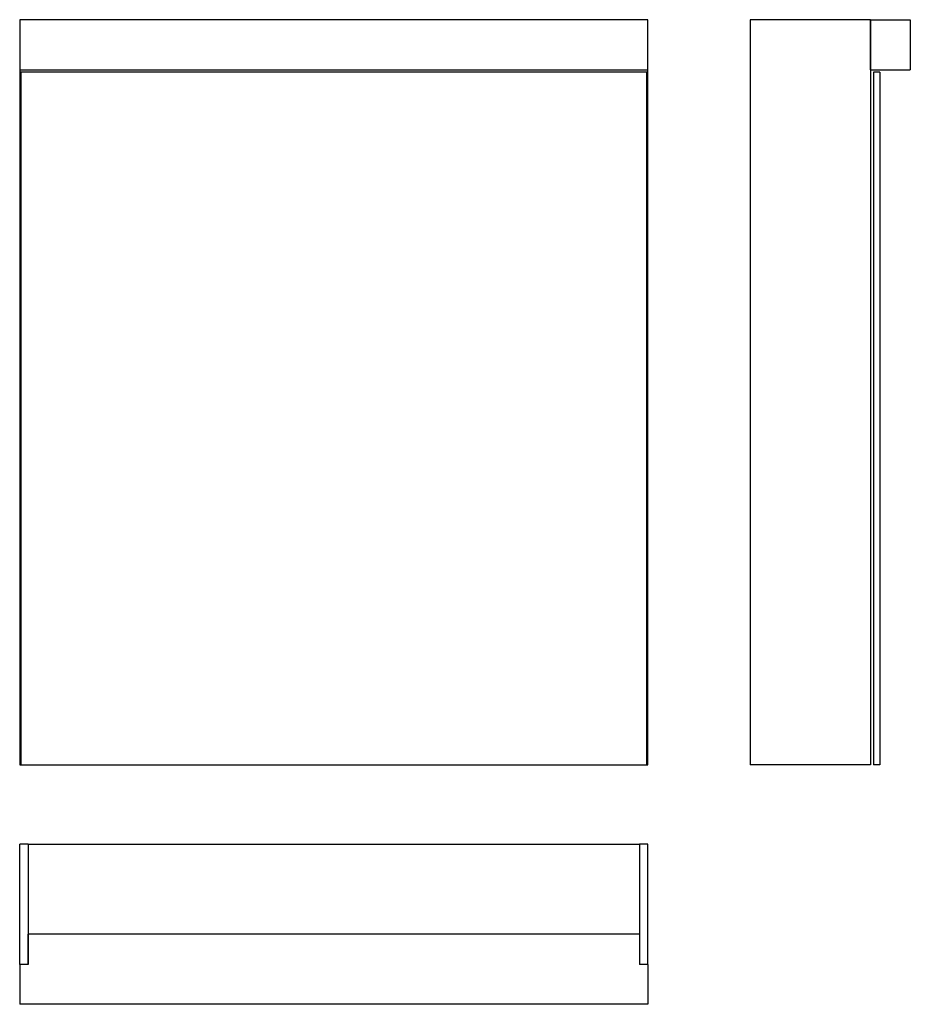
# Model space of a CAD drawing. Header units: millimetres. Extents: x 308 to 1159, y 333 to 1274.
import ezdxf

# ---------------------------------------------------------------- set-up
doc = ezdxf.new("R2010")
doc.units = ezdxf.units.MM
doc.header["$LTSCALE"] = 5

msp = doc.modelspace()

# ---------------------------------------------------------------- linework, layer by layer
at = {"color": 7, "linetype": 'Continuous', "lineweight": 25}
for p, q in [((908.46, 1273.52), (308.46, 1273.52)), ((308.46, 1273.52), (308.46, 1225.52)), ((908.46, 1225.52), (908.46, 1273.52)), ((1121.12, 1273.52), (1006.12, 1273.52)), ((1006.12, 1273.52), (1006.12, 561.52)), ((1121.12, 1273.52), (1121.12, 561.52)), ((1121.12, 1225.52), (1121.12, 1273.52)), ((1121.12, 1273.52), (1159.12, 1273.52)), ((1159.12, 1273.52), (1159.12, 1225.52)), ((308.46, 1225.52), (308.46, 561.52)), ((308.46, 1225.52), (908.46, 1225.52)), ((309.46, 1223.52), (309.46, 561.52)), ((907.46, 1223.52), (309.46, 1223.52)), ((907.46, 561.52), (907.46, 1223.52)), ((908.46, 561.52), (908.46, 1225.52)), ((1121.12, 1225.52), (1159.12, 1225.52)), ((1130.12, 1223.52), (1124.12, 1223.52)), ((1124.12, 1223.52), (1124.12, 561.52)), ((1130.12, 1223.52), (1130.12, 561.52)), ((308.46, 561.52), (309.46, 561.52)), ((309.46, 561.52), (907.46, 561.52)), ((907.46, 561.52), (908.46, 561.52)), ((1121.12, 561.52), (1006.12, 561.52)), ((1130.12, 561.52), (1124.12, 561.52)), ((308.46, 370.79), (308.46, 485.79)), ((316.46, 485.79), (308.46, 485.79)), ((316.46, 485.79), (316.46, 370.79)), ((316.46, 485.79), (900.46, 485.79)), ((900.46, 485.79), (900.46, 370.79)), ((908.46, 485.79), (900.46, 485.79)), ((908.46, 370.79), (908.46, 485.79)), ((316.46, 370.79), (316.46, 399.79)), ((900.46, 399.79), (316.46, 399.79)), ((900.46, 399.79), (900.46, 370.79)), ((316.46, 370.79), (308.46, 370.79)), ((308.46, 370.79), (308.46, 332.79)), ((908.46, 370.79), (900.46, 370.79)), ((908.46, 370.79), (908.46, 332.79)), ((908.46, 332.79), (308.46, 332.79))]:
    msp.add_line(p, q, dxfattribs=at)

doc.saveas('drawing.dxf')
